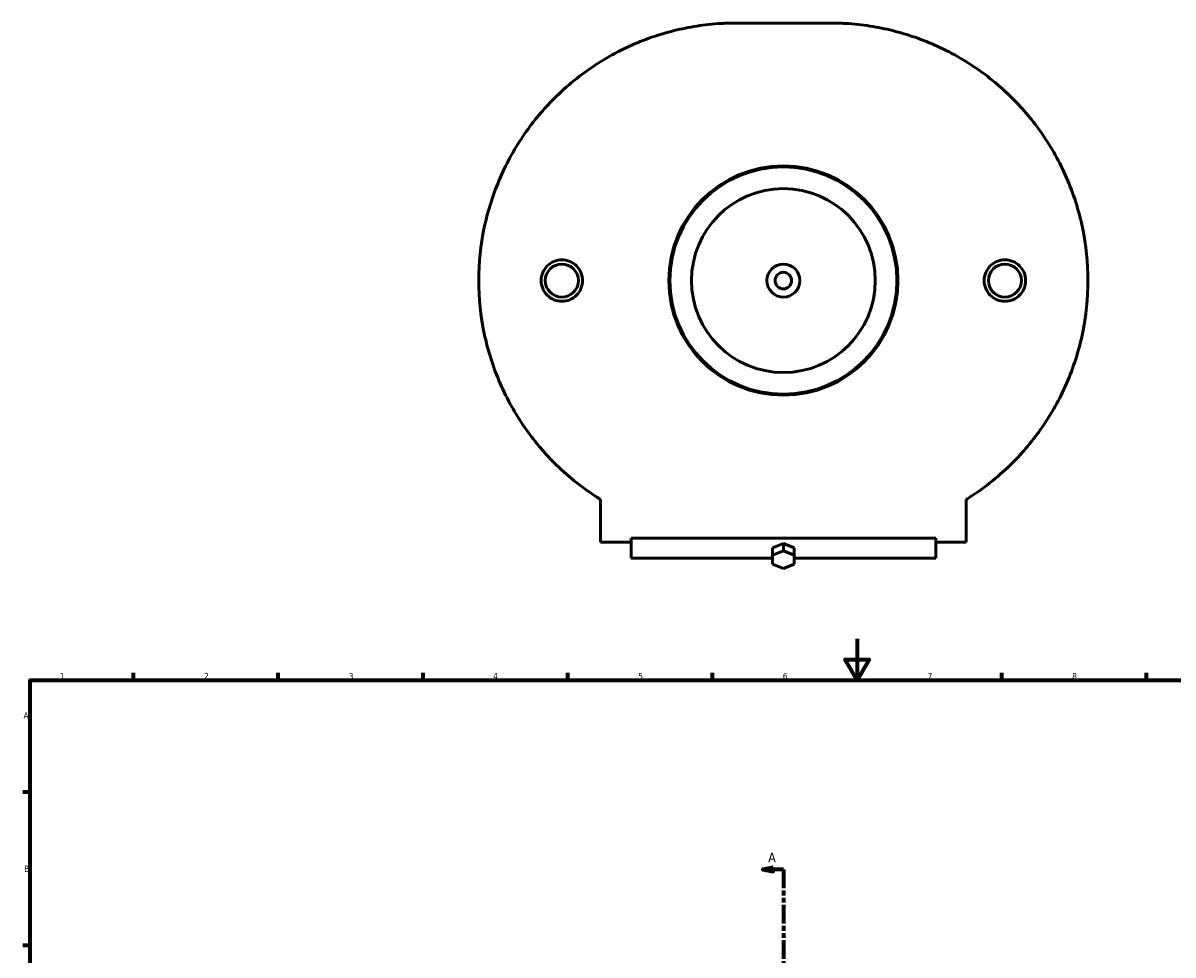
# Model space of a CAD drawing. Header units: millimetres. Extents: x -202 to 1349, y -321 to 892.
# Tile 4 of 6: x 17 to 573, y 441 to 892. Entities that reach past the tile are written whole.
import ezdxf

# ---------------------------------------------------------------- set-up
doc = ezdxf.new("R2010")
doc.units = ezdxf.units.MM
doc.linetypes.add('DOUBLE_DASH_CHAIN', pattern=[1.2403, 0.6614, -0.0827, 0.1654, -0.0827, 0.1654, -0.0827])
for name, color, linetype, lineweight in [('Border (ANSI)', 7, 'Continuous', 70), ('Section Line (ANSI)', 7, 'DOUBLE_DASH_CHAIN', 70), ('Visible (ANSI)', 7, 'Continuous', 50)]:
    doc.layers.add(name, color=color, linetype=linetype, lineweight=lineweight)
doc.styles.add('Label Text (ANSI)', font='tahoma.ttf')
doc.styles.add('Note Text (ANSI)', font='tahoma.ttf')

# ---------------------------------------------------------------- blocks, each defined once
blk = doc.blocks.new('Borders Default Border')
at = {"layer": 'Border (ANSI)'}
for p, q in [((70.08, 574), (70.08, 577.45)), ((140.17, 574), (140.17, 577.45)), ((210.25, 574), (210.25, 577.45)), ((280.33, 574), (280.33, 577.45)), ((350.42, 574), (350.42, 577.45)), ((490.58, 574), (490.58, 577.45)), ((560.67, 574), (560.67, 577.45)), ((20, 519.75), (16.55, 519.75)), ((20, 445.5), (16.55, 445.5))]:
    blk.add_line(p, q, dxfattribs=at)
at = {"layer": 'Border (ANSI)', "flags": 128}
for points in [[(420.5, 594), (420.5, 574), (414.73, 584), (426.27, 584), (420.5, 574)], [(20, 20), (20, 574), (821, 574), (821, 20), (20, 20)]]:
    blk.add_lwpolyline(points, dxfattribs=at)
at = {"layer": 'Border (ANSI)', "char_height": 3.05, "attachment_point": 7, "style": 'Note Text (ANSI)'}
for s, insert in [('1', (34.35, 574.4)), ('2', (104.2, 574.4)), ('3', (174.26, 574.34)), ('4', (244.23, 574.4)), ('5', (314.48, 574.34)), ('6', (384.49, 574.34)), ('7', (454.6, 574.4)), ('8', (524.63, 574.33)), ('A', (16.78, 555.35)), ('B', (17.15, 481.1))]:
    blk.add_mtext(s, dxfattribs=dict(at, insert=insert))
blk = doc.blocks.new('2dTransSection0')
at = {"layer": 'Section Line (ANSI)', "linetype": 'Continuous'}
for p, q in [((379.76, 483.32), (374.76, 482.32)), ((379.76, 482.32), (374.76, 482.32)), ((374.76, 482.32), (379.76, 481.32)), ((379.76, 481.32), (379.76, 483.32)), ((384.76, 482.32), (379.76, 482.32)), ((384.76, 482.32), (384.76, 473.32)), ((384.76, 3.5), (384.76, -5.5)), ((379.76, -4.5), (374.76, -5.5)), ((379.76, -5.5), (374.76, -5.5)), ((374.76, -5.5), (379.76, -6.5)), ((379.76, -6.5), (379.76, -4.5)), ((384.76, -5.5), (379.76, -5.5))]:
    blk.add_line(p, q, dxfattribs=at)
at = {"layer": 'Section Line (ANSI)', "linetype": 'DOUBLE_DASH_CHAIN', "ltscale": 13.78732}
blk.add_line((384.76, 482.32), (384.76, -5.5), dxfattribs=at)
at = {"layer": 'Section Line (ANSI)', "linetype": 'Continuous', "flags": 128}
for points in [[(379.76, 483.32), (374.76, 482.32), (379.76, 481.32), (379.76, 483.32)], [(379.76, -4.5), (374.76, -5.5), (379.76, -6.5), (379.76, -4.5)]]:
    blk.add_lwpolyline(points, dxfattribs=at)
at = {"layer": 'Section Line (ANSI)'}
for points in [[(379.76, 483.32), (374.76, 482.32), (379.76, 481.32), (379.76, 483.32)], [(379.76, -4.5), (374.76, -5.5), (379.76, -6.5), (379.76, -4.5)]]:
    blk.add_solid(points, dxfattribs=at)
at = {"layer": 'Section Line (ANSI)', "char_height": 4.57, "attachment_point": 7, "style": 'Label Text (ANSI)'}
for insert in [(377.4, 485.82), (377.4, -13.57)]:
    blk.add_mtext('A', dxfattribs=dict(at, insert=insert))

msp = doc.modelspace()

# ---------------------------------------------------------------- linework, layer by layer
at = {"layer": 'Visible (ANSI)'}
for p, q in [((407.583, 892.049), (361.936, 892.049)), ((296.259, 661.397), (296.259, 640.773)), ((473.259, 640.773), (473.259, 661.397)), ((311.009, 640.773), (296.259, 640.773)), ((311.009, 642.696), (458.509, 642.696)), ((311.009, 642.696), (311.009, 640.773)), ((311.009, 640.773), (311.009, 633.021)), ((458.509, 640.773), (458.509, 642.696)), ((458.509, 633.021), (458.509, 640.773)), ((473.259, 640.773), (458.509, 640.773)), ((379.563, 637.954), (384.759, 640.075)), ((379.563, 637.954), (379.563, 634.418)), ((384.759, 636.54), (379.563, 634.418)), ((384.759, 640.075), (384.759, 636.54)), ((384.759, 640.075), (389.955, 637.954)), ((389.955, 634.418), (384.759, 636.54)), ((389.955, 634.418), (389.955, 637.954)), ((311.009, 633.021), (379.563, 633.021)), ((379.563, 634.418), (379.563, 630.176)), ((379.563, 630.176), (384.759, 628.054)), ((384.759, 628.054), (389.955, 630.176)), ((389.955, 630.176), (389.955, 634.418)), ((389.955, 633.021), (458.509, 633.021))]:
    msp.add_line(p, q, dxfattribs=at)
for centre, radius in [((384.759, 767.373), 55.5), ((384.759, 767.373), 55), ((384.759, 767.373), 44.5), ((277.487, 767.373), 8), ((384.759, 767.373), 8), ((492.032, 767.373), 8), ((384.759, 767.373), 4)]:
    msp.add_circle(centre, radius, dxfattribs=at)
for points, knots in [([(237.259, 767.373), (237.259, 775.94), (238.156, 784.587), (241.681, 801.381), (244.308, 809.529), (250.95, 824.779), (254.97, 831.902), (263.887, 844.78), (268.781, 850.537), (279.961, 861.717), (286.724, 867.164), (300.821, 876.369), (308.149, 880.127), (319.139, 884.54), (322.779, 885.801), (330.04, 887.96), (333.657, 888.857), (339.148, 889.963), (340.979, 890.29), (344.7, 890.867), (346.589, 891.117), (350.519, 891.541), (352.55, 891.715), (356.933, 891.968), (359.284, 892.049), (361.936, 892.049)], [23.0095652, 23.0095652, 23.0095652, 23.0095652, 25.5796278, 25.5796278, 28.1496905, 28.1496905, 30.7197532, 30.7197532, 33.2898159, 33.2898159, 36.4721445, 36.4721445, 39.6544731, 39.6544731, 41.2456374, 41.2456374, 42.8368017, 42.8368017, 43.6323839, 43.6323839, 44.427966, 44.427966, 45.2235482, 45.2235482, 46.0191303, 46.0191303, 46.0191303, 46.0191303]), ([(407.583, 892.049), (410.235, 892.049), (412.585, 891.968), (416.969, 891.715), (419, 891.541), (422.929, 891.117), (424.818, 890.867), (428.539, 890.29), (430.37, 889.963), (435.862, 888.857), (439.479, 887.96), (446.74, 885.801), (450.38, 884.54), (461.369, 880.127), (468.698, 876.369), (482.794, 867.164), (489.557, 861.717), (500.737, 850.537), (505.632, 844.78), (514.548, 831.902), (518.569, 824.779), (525.211, 809.529), (527.838, 801.381), (531.363, 784.587), (532.259, 775.94), (532.259, 767.373)], [-46.0191303, -46.0191303, -46.0191303, -46.0191303, -45.2235482, -45.2235482, -44.427966, -44.427966, -43.6323839, -43.6323839, -42.8368017, -42.8368017, -41.2456374, -41.2456374, -39.6544731, -39.6544731, -36.4721445, -36.4721445, -33.2898159, -33.2898159, -30.7197532, -30.7197532, -28.1496905, -28.1496905, -25.5796278, -25.5796278, -23.0095652, -23.0095652, -23.0095652, -23.0095652]), ([(277.487, 757.326), (276.226, 757.326), (274.883, 757.579), (272.413, 758.608), (271.287, 759.383), (269.512, 761.168), (268.744, 762.297), (267.725, 764.77), (267.474, 766.113), (267.474, 768.632), (267.725, 769.976), (268.744, 772.448), (269.512, 773.577), (271.287, 775.363), (272.413, 776.138), (274.883, 777.166), (276.226, 777.42), (278.747, 777.42), (280.091, 777.166), (282.56, 776.138), (283.686, 775.363), (285.461, 773.577), (286.23, 772.448), (287.248, 769.976), (287.499, 768.632), (287.499, 766.113), (287.248, 764.77), (286.23, 762.297), (285.461, 761.168), (283.686, 759.383), (282.56, 758.608), (280.091, 757.579), (278.747, 757.326), (277.487, 757.326)], [0, 0, 0, 0, 0.3781277, 0.3781277, 0.7562554, 0.7562554, 1.1340812, 1.1340812, 1.5119071, 1.5119071, 1.8897329, 1.8897329, 2.2675587, 2.2675587, 2.6456864, 2.6456864, 3.0238141, 3.0238141, 3.4019418, 3.4019418, 3.7800695, 3.7800695, 4.1578954, 4.1578954, 4.5357212, 4.5357212, 4.913547, 4.913547, 5.2913728, 5.2913728, 5.6695005, 5.6695005, 6.0476283, 6.0476283, 6.0476283, 6.0476283]), ([(492.032, 777.42), (493.292, 777.42), (494.636, 777.166), (497.105, 776.138), (498.231, 775.363), (500.007, 773.577), (500.775, 772.448), (501.794, 769.976), (502.044, 768.632), (502.044, 766.113), (501.794, 764.77), (500.775, 762.297), (500.007, 761.168), (498.231, 759.383), (497.105, 758.608), (494.636, 757.579), (493.292, 757.326), (490.772, 757.326), (489.428, 757.579), (486.959, 758.608), (485.833, 759.383), (484.058, 761.168), (483.289, 762.297), (482.27, 764.77), (482.02, 766.113), (482.02, 768.632), (482.27, 769.976), (483.289, 772.448), (484.058, 773.577), (485.833, 775.363), (486.959, 776.138), (489.428, 777.166), (490.772, 777.42), (492.032, 777.42)], [0, 0, 0, 0, 0.3781277, 0.3781277, 0.7562554, 0.7562554, 1.1340812, 1.1340812, 1.5119071, 1.5119071, 1.8897329, 1.8897329, 2.2675587, 2.2675587, 2.6456864, 2.6456864, 3.0238141, 3.0238141, 3.4019418, 3.4019418, 3.7800695, 3.7800695, 4.1578954, 4.1578954, 4.5357212, 4.5357212, 4.913547, 4.913547, 5.2913728, 5.2913728, 5.6695005, 5.6695005, 6.0476283, 6.0476283, 6.0476283, 6.0476283]), ([(296.259, 661.397), (295.427, 661.913), (294.598, 662.44), (286.724, 667.581), (279.961, 673.028), (268.781, 684.208), (263.887, 689.965), (254.97, 702.844), (250.95, 709.967), (244.308, 725.217), (241.681, 733.364), (238.156, 750.158), (237.259, 758.806), (237.259, 767.373)], [9.1744293, 9.1744293, 9.1744293, 9.1744293, 9.5469858, 9.5469858, 12.7293144, 12.7293144, 15.2993771, 15.2993771, 17.8694398, 17.8694398, 20.4395025, 20.4395025, 23.0095652, 23.0095652, 23.0095652, 23.0095652]), ([(532.259, 767.373), (532.259, 758.806), (531.363, 750.158), (527.838, 733.364), (525.211, 725.217), (518.569, 709.967), (514.548, 702.844), (505.632, 689.965), (500.737, 684.208), (489.557, 673.028), (482.794, 667.581), (474.921, 662.44), (474.092, 661.913), (473.259, 661.397)], [-23.0095652, -23.0095652, -23.0095652, -23.0095652, -20.4395025, -20.4395025, -17.8694398, -17.8694398, -15.2993771, -15.2993771, -12.7293144, -12.7293144, -9.5469858, -9.5469858, -9.1744293, -9.1744293, -9.1744293, -9.1744293])]:
    msp.add_open_spline(points, degree=3, knots=knots, dxfattribs=at)

# ---------------------------------------------------------------- block references
msp.add_blockref('Borders Default Border', (0, 0))
at = {"layer": 'Section Line (ANSI)'}
msp.add_blockref('2dTransSection0', (0, 0), dxfattribs=at)

doc.saveas('drawing.dxf')
